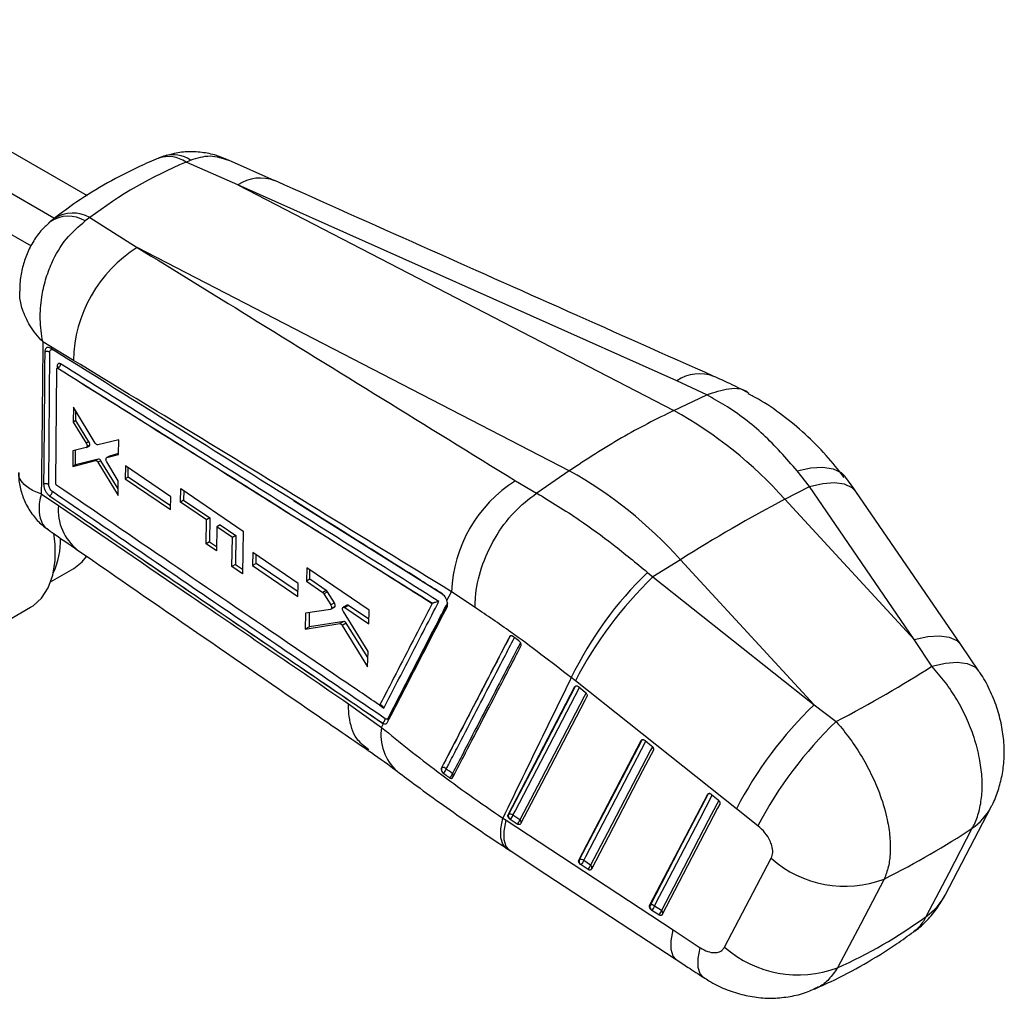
# Model space of a CAD drawing. Extents: x 44 to 619, y 29 to 390.
# Tile 13 of 13: x 516 to 619, y 127 to 229. Entities that reach past the tile are written whole.
import ezdxf

# ---------------------------------------------------------------- set-up
doc = ezdxf.new("R2010")
doc.units = 0
doc.header["$LTSCALE"] = 1.5
doc.layers.get('0').update_dxf_attribs({"linetype": 'CONTINUOUS'})

msp = doc.modelspace()

# ---------------------------------------------------------------- linework, layer by layer
at = {"color": 7, "linetype": 'CONTINUOUS'}
for p, q in [((490.775515, 229.289066), (522.739575, 210.834073)), ((487.01901, 227.120482), (519.2436, 208.515069)), ((483.262505, 224.951898), (516.857421, 205.555302)), ((533.120472, 214.335591), (533.604203, 214.562658)), ((538.560422, 211.953436), (533.120472, 214.335591)), ((542.447106, 212.397039), (537.598017, 214.560571)), ((538.560422, 211.953436), (584.333559, 188.295654)), ((584.655227, 191.417068), (538.560422, 211.953436)), ((523.036455, 208.520303), (522.529004, 208.175842)), ((523.036455, 208.520303), (528.006106, 205.396965)), ((573.355535, 181.958176), (528.006106, 205.396965)), ((521.301994, 193.550315), (518.094235, 195.499671)), ((518.705477, 180.546822), (518.825429, 194.400267)), ((519.44667, 180.650776), (519.563351, 192.652702)), ((519.611895, 192.738237), (519.59682, 192.729534)), ((519.670859, 192.720779), (519.672744, 192.721867)), ((519.673214, 192.721663), (519.672744, 192.721865)), ((587.792626, 189.92958), (584.655227, 191.417068)), ((584.333559, 188.295654), (587.790936, 189.928771)), ((587.790936, 189.928771), (587.792626, 189.92958)), ((521.292971, 188.639739), (521.280606, 187.064731)), ((523.600292, 184.869718), (521.292971, 188.639739)), ((521.553605, 187.22233), (521.560021, 188.203396)), ((521.553605, 187.22233), (521.280606, 187.064731)), ((522.92606, 185.011274), (521.553605, 187.22233)), ((521.280606, 187.064731), (522.645567, 184.849349)), ((526.062684, 185.219486), (523.866548, 184.687016)), ((526.044984, 183.670684), (526.062684, 185.219486)), ((521.256003, 184.056586), (521.242032, 182.418716)), ((522.640673, 184.390493), (521.256003, 184.056586)), ((521.523236, 182.581051), (521.53333, 184.123464)), ((522.92606, 185.011274), (522.645567, 184.849349)), ((522.665872, 184.400874), (522.947425, 184.563412)), ((523.007893, 184.653822), (522.726218, 184.491214)), ((521.242032, 182.418716), (523.60699, 183.032431)), ((523.895562, 183.19902), (521.523236, 182.581051)), ((523.895562, 183.19902), (523.60699, 183.032431)), ((524.162784, 183.019651), (523.87289, 182.852297)), ((526.001897, 180.056755), (524.162784, 183.019651)), ((525.078686, 183.503788), (524.789033, 183.336575)), ((524.81223, 183.346398), (526.044984, 183.670684)), ((525.101716, 183.513515), (524.81223, 183.346398)), ((526.046025, 183.761712), (525.101716, 183.513515)), ((521.523236, 182.581051), (521.242032, 182.418716)), ((523.87289, 182.852299), (525.993705, 179.387236)), ((526.012276, 180.904942), (524.806263, 182.891431)), ((526.752091, 182.484494), (526.735427, 181.134575)), ((531.514238, 179.243689), (526.752091, 182.484494)), ((527.038237, 181.309384), (527.044628, 182.285414)), ((573.355535, 181.958176), (569.934142, 179.621298)), ((598.558003, 180.315578), (597.276086, 181.969436)), ((525.993705, 179.387236), (526.012276, 180.904942)), ((527.038237, 181.309384), (526.735427, 181.134575)), ((526.735427, 181.134575), (531.493236, 177.891346)), ((531.499511, 178.295519), (527.038237, 181.309384)), ((567.711173, 180.913108), (569.930447, 179.618838)), ((519.557032, 180.433742), (519.540736, 180.446459)), ((532.555663, 178.682694), (532.578193, 180.097427)), ((532.578193, 180.097427), (539.131629, 175.644245)), ((532.879033, 179.893), (532.872246, 178.865453)), ((595.998371, 178.975477), (598.558003, 180.315578)), ((609.57636, 164.245425), (598.558003, 180.315578)), ((517.926515, 179.540284), (519.723019, 178.314888)), ((518.767206, 179.355244), (518.799699, 179.33187)), ((531.493236, 177.891346), (531.514238, 179.243689)), ((532.872246, 178.865453), (532.555663, 178.682694)), ((532.872246, 178.865453), (535.607626, 177.017789)), ((569.930447, 179.618838), (569.934142, 179.621298)), ((595.998371, 178.975477), (609.57636, 164.245425)), ((614.444508, 163.727729), (603.427577, 179.795925)), ((535.280136, 176.828733), (532.555663, 178.682694)), ((535.234795, 174.308103), (535.280136, 176.828733)), ((535.607626, 177.017789), (535.280136, 176.828733)), ((535.607626, 177.017789), (535.591084, 174.513784)), ((536.369866, 176.087117), (536.322924, 173.565562)), ((536.701776, 176.278725), (536.369866, 176.087117)), ((538.000204, 174.977515), (536.369866, 176.087117)), ((536.701776, 176.278725), (538.338787, 175.172975)), ((537.940137, 171.912016), (538.000204, 174.977515)), ((538.338787, 175.172975), (538.000204, 174.977515)), ((538.338787, 175.172975), (538.318681, 172.130545)), ((539.131629, 175.644245), (539.041809, 171.159833)), ((535.591084, 174.513784), (535.234795, 174.308103)), ((536.322924, 173.565562), (535.234795, 174.308103)), ((535.591084, 174.513784), (536.331272, 174.013811)), ((540.13963, 173.373335), (540.11181, 172.01698)), ((544.900084, 170.131617), (540.13963, 173.373335)), ((540.480305, 172.229708), (540.48624, 173.137303)), ((585.020347, 172.637999), (582.139169, 170.830437)), ((599.057895, 157.409391), (585.020347, 172.637999)), ((518.910355, 170.300602), (521.35654, 171.712754)), ((538.318681, 172.130545), (537.940137, 171.912016)), ((539.041809, 171.159833), (537.940137, 171.912016)), ((538.318681, 172.130545), (539.051335, 171.635658)), ((540.480305, 172.229708), (540.11181, 172.01698)), ((540.11181, 172.01698), (544.869009, 168.773453)), ((544.880086, 169.257358), (540.480305, 172.229708)), ((545.787097, 171.794677), (545.754753, 170.374149)), ((552.339266, 167.340039), (545.787097, 171.794677)), ((546.114873, 170.582042), (545.754753, 170.374149)), ((546.114873, 170.582042), (546.121312, 171.567454)), ((547.837872, 169.418033), (546.114873, 170.582042)), ((581.577744, 171.30805), (582.139169, 170.830437)), ((582.139169, 170.830437), (599.057895, 157.409391)), ((544.869009, 168.773453), (544.900084, 170.131617)), ((545.754753, 170.374149), (547.470897, 169.206182)), ((547.837872, 169.418033), (547.470897, 169.206182)), ((547.96959, 169.27469), (547.601137, 169.061987)), ((547.601137, 169.061987), (548.311116, 167.89189)), ((548.694492, 168.113209), (547.96959, 169.27469)), ((560.514043, 168.346565), (560.993025, 169.27457)), ((563.478324, 167.617864), (560.993025, 169.27457)), ((513.054266, 165.476617), (516.810771, 167.645201)), ((548.694492, 168.113209), (548.311116, 167.89189)), ((548.32563, 167.4385), (548.716754, 167.664291)), ((548.769361, 167.730166), (548.379668, 167.505201)), ((550.004179, 167.870629), (549.626865, 167.65281)), ((550.164364, 167.846317), (549.788014, 167.629055)), ((549.788014, 167.629055), (552.302779, 165.917211)), ((552.314994, 166.393395), (550.164364, 167.846317)), ((558.984815, 168.058602), (558.975615, 168.054367)), ((545.676949, 167.038572), (545.636574, 165.350871)), ((548.289501, 167.425689), (545.676949, 167.038572)), ((546.082349, 165.608212), (546.092107, 167.10009)), ((552.226907, 163.014386), (549.645449, 167.196643)), ((552.302779, 165.917211), (552.339266, 167.340039)), ((545.636574, 165.350871), (549.268583, 165.924708)), ((546.082349, 165.608212), (545.636574, 165.350871)), ((549.680085, 166.162263), (546.082349, 165.608212)), ((549.680085, 166.162263), (549.268583, 165.924708)), ((549.934604, 165.984286), (549.521731, 165.745938)), ((549.521731, 165.74594), (552.183581, 161.389684)), ((552.209948, 162.378437), (549.934604, 165.984286)), ((567.100472, 164.587476), (567.11431, 164.595465)), ((568.075111, 164.106899), (567.405135, 164.598056)), ((568.132696, 164.057624), (568.075111, 164.106899)), ((611.415981, 161.448267), (609.57636, 164.245425)), ((616.344668, 160.951991), (614.444106, 163.726822)), ((552.183581, 161.389684), (552.226907, 163.014386)), ((573.990031, 159.923086), (573.560764, 160.259177)), ((566.927905, 145.873192), (573.944564, 159.317112)), ((573.944564, 159.317112), (573.989047, 159.342791)), ((590.907575, 146.501458), (573.990031, 159.923086)), ((574.323904, 159.311511), (574.34435, 159.295701)), ((574.34435, 159.295701), (575.030336, 158.740251)), ((550.18881, 157.5154), (553.653173, 155.042921)), ((599.057895, 157.409391), (601.362059, 155.649929)), ((553.653173, 155.042921), (553.855423, 155.43531)), ((553.744566, 155.504656), (553.736564, 155.500037)), ((553.736564, 155.500037), (553.855423, 155.43531)), ((554.338099, 155.988271), (554.305262, 155.94124)), ((574.357601, 141.109974), (580.914208, 153.67366)), ((580.914208, 153.67366), (580.958687, 153.699337)), ((581.293636, 153.667967), (581.313973, 153.652238)), ((581.313973, 153.652238), (581.999945, 153.096779)), ((559.944816, 150.790377), (559.932688, 150.783376)), ((560.057579, 150.323579), (560.138527, 150.248395)), ((581.787405, 136.346811), (587.883687, 148.030114)), ((587.883687, 148.030114), (587.928159, 148.055787)), ((588.263239, 148.024289), (588.283421, 148.008671)), ((588.283421, 148.008671), (588.96937, 147.453199)), ((566.972417, 145.898888), (566.927905, 145.873192)), ((568.169022, 145.359911), (567.437761, 145.828728)), ((593.162093, 144.711051), (590.907575, 146.501458)), ((612.814717, 137.447022), (617.644852, 146.703045)), ((566.372873, 145.522276), (566.723235, 145.293251)), ((566.723235, 145.293251), (584.254576, 133.790309)), ((567.162484, 145.373242), (567.081985, 145.435916)), ((567.893747, 144.904424), (567.162484, 145.373242)), ((566.730348, 142.386588), (567.180558, 142.093965)), ((574.402117, 141.135673), (574.357601, 141.109974)), ((574.592202, 140.610039), (574.511607, 140.672801)), ((575.323473, 140.141227), (574.592202, 140.610039)), ((575.598728, 140.59672), (574.867473, 141.065524)), ((589.661822, 132.0003), (594.561175, 141.30557)), ((581.83193, 136.372515), (581.787405, 136.346811)), ((582.022042, 135.8469), (581.941301, 135.909789)), ((582.753328, 135.378097), (582.022042, 135.8469)), ((583.028554, 135.833601), (582.297271, 136.302403)), ((584.254576, 133.790309), (587.095839, 131.927954))]:
    msp.add_line(p, q, dxfattribs=at)
at = {"color": 8, "linetype": 'CONTINUOUS'}
for p, q in [((519.60347, 192.961597), (519.601475, 192.732219)), ((544.39802, 178.853569), (560.078103, 169.012494)), ((553.453375, 157.361471), (553.884045, 157.068387))]:
    msp.add_line(p, q, dxfattribs=at)
at = {"color": 8, "linetype": 'CONTINUOUS', "flags": 128}
for points in [[(519.612334, 192.73617), (519.629027, 192.742853), (519.657553, 192.733531), (519.672893, 192.721951), (519.673214, 192.721663), (519.673214, 192.721663)], [(597.276086, 181.969436), (598.708227, 182.284884), (599.983112, 182.357767), (601.056526, 182.185562), (601.891243, 181.774226), (602.318466, 181.350248)], [(598.558003, 180.315578), (599.962186, 180.630985), (601.19859, 180.721573), (602.224916, 180.584264), (603.006075, 180.223741), (603.426972, 179.796279)], [(609.57636, 164.245425), (610.980819, 164.561302), (612.217347, 164.652166), (613.243632, 164.514906), (614.02453, 164.154227), (614.443942, 163.728144)], [(611.415981, 161.448267), (612.8338, 161.775444), (614.083296, 161.875758), (615.121268, 161.745716), (615.911772, 161.389832), (616.345369, 160.953369)], [(567.437761, 145.828728), (567.663989, 146.262169), (568.568886, 147.995951), (572.188479, 154.931062), (574.430214, 159.226176)], [(573.989047, 159.342791), (574.014032, 159.378032), (574.042969, 159.400833)], [(575.110578, 158.659972), (574.914198, 158.283708), (574.009309, 156.54994), (570.389762, 149.614855), (568.169022, 145.359911)], [(574.867473, 141.065524), (575.093657, 141.498955), (575.998432, 143.232657), (579.617524, 150.16746), (581.399845, 153.582702)], [(582.08021, 153.01649), (581.883872, 152.640273), (580.979117, 150.906583), (577.360088, 143.971818), (575.598728, 140.59672)], [(580.958687, 153.699337), (580.983685, 153.734582), (581.012622, 153.757372)], [(582.297271, 136.302403), (582.523421, 136.735798), (583.428008, 138.469391), (587.04636, 145.403745), (588.369324, 147.93911)], [(587.928159, 148.055787), (587.95317, 148.091038), (587.982094, 148.113821)], [(589.049668, 147.372895), (588.853399, 146.996747), (587.948826, 145.263178), (584.330568, 138.328879), (583.028554, 135.833601)], [(566.742739, 142.380731), (566.383544, 142.774706), (566.18036, 143.456911), (566.176768, 144.382883), (566.372873, 145.522276)], [(567.05247, 142.178125), (566.713411, 142.558435), (566.516424, 143.236329), (566.519733, 144.158018), (566.723235, 145.293251)], [(584.584054, 130.676595), (584.245192, 131.056533), (584.048125, 131.734111), (584.051281, 132.655449), (584.254576, 133.790309)], [(587.429799, 128.81177), (587.097393, 129.181699), (586.894657, 129.860588), (586.894137, 130.786237), (587.095839, 131.927954)]]:
    msp.add_lwpolyline(points, dxfattribs=at)
at = {"color": 7, "linetype": 'CONTINUOUS', "flags": 128}
for points in [[(516.810771, 167.645201), (517.064222, 167.803892), (517.960856, 168.616558), (518.655647, 169.698024), (519.129648, 171.018786), (519.369924, 172.542822), (519.369924, 174.228557), (519.236678, 175.41632)], [(521.35654, 171.712754), (522.232789, 172.40855), (522.671564, 172.958905)], [(573.989047, 159.342791), (570.467773, 152.596007), (566.972417, 145.898888)], [(575.211171, 158.279552), (574.984946, 157.846111), (574.080078, 156.112339), (570.460554, 149.177262), (568.239841, 144.922315)], [(580.958687, 153.699337), (577.667442, 147.392661), (574.402117, 141.135673)], [(582.180791, 152.63609), (581.954614, 152.202663), (581.049867, 150.468974), (577.430886, 143.534212), (575.669557, 140.159113)], [(587.928159, 148.055787), (584.86708, 142.189292), (581.83193, 136.372515)], [(589.150243, 146.992517), (588.924103, 146.559125), (588.019557, 144.825555), (584.401379, 137.891256), (583.099398, 135.395977)], [(610.834008, 135.21094), (613.223912, 139.796346), (615.654869, 144.460437)], [(567.052097, 142.178375), (570.908018, 139.648625), (584.583746, 130.676931)], [(606.416795, 139.133181), (603.945942, 134.443963), (601.514628, 129.829803)]]:
    msp.add_lwpolyline(points, dxfattribs=at)
at = {"color": 8, "linetype": 'CONTINUOUS'}
for centre, radius, start, end in [((531.775689, 211.843751), 3.276571, 56.07846213, 106.44762872), ((531.268997, 211.760976), 3.171214, 54.27907463, 109.04162829), ((540.935725, 208.4091), 4.266659, 69.17070257, 123.82875741), ((521.224835, 205.340317), 3.659819, 60.330085, 121.93893429), ((520.757928, 205.292283), 3.384024, 58.44183455, 124.33244824), ((587.03187, 187.87428), 4.26612, 69.49540664, 123.85526988), ((525.100081, 177.865939), 5.395771, 175.22724896, 231.43837015), ((567.237973, 164.534733), 0.137771, 120.39269253, 153.84393054), ((567.282466, 164.280453), 0.357084, 80.03601472, 118.09373874), ((574.15389, 159.037424), 0.34702, 84.3165316, 118.36102949), ((558.638943, 154.224326), 5.052524, 170.67601306, 228.50381163), ((553.980143, 155.73715), 0.383868, 1.2506198, 32.11813276), ((554.069648, 155.774699), 0.343043, 9.09112165, 38.50473069), ((581.12447, 153.391287), 0.349827, 82.50796993, 118.28784232), ((560.869331, 149.951046), 0.341733, 1.13742818, 47.33037592), ((588.093974, 147.747702), 0.349873, 82.52919491, 118.28962672), ((612.105383, 149.613897), 6.257557, 304.55743289, 332.23789205), ((567.971608, 145.086043), 0.337603, 352.24148459, 54.21465932), ((575.40264, 140.323813), 0.336049, 351.16132268, 54.30219067), ((607.276516, 140.357153), 6.256138, 304.65546448, 332.26939788), ((582.832402, 135.560654), 0.336118, 351.16916945, 54.29726696)]:
    msp.add_arc(centre, radius, start, end, dxfattribs=at)
at = {"color": 7, "linetype": 'CONTINUOUS'}
for centre, radius, start, end in [((535.624801, 193.265205), 14.325645, 122.12865285, 178.8596208), ((519.516402, 192.805304), 0.178909, 3.8075625, 60.87879607), ((562.137928, 148.55664), 45.517418, 41.93522735, 60.81511194), ((551.159904, 142.219161), 45.517418, 41.93522735, 60.81511194), ((575.348073, 168.746601), 14.364754, 122.11643762, 177.89364992), ((672.054429, 34.551229), 163.226491, 117.77198924, 122.22263423), ((512.25252, 174.557027), 7.683627, 334.37826963, 2.55959065), ((608.644416, 143.235708), 38.995655, 133.95510787, 154.11617275), ((611.106894, 140.690088), 41.803944, 133.86347886, 152.60797715), ((628.013056, 127.275431), 41.790631, 133.85712932, 152.60928489), ((553.488616, 155.988595), 0.547455, 297.87385002, 355.65559581), ((630.394959, 125.343527), 41.968885, 133.7705437, 152.51777547), ((560.403347, 150.654124), 0.478347, 163.4505311, 223.71052932), ((560.125465, 150.396423), 0.433398, 42.25829555, 114.63396393), ((559.700106, 150.882821), 0.771174, 304.64651007, 345.35705929), ((560.340263, 150.398601), 0.785601, 305.61394804, 345.5309534), ((567.428627, 145.762405), 0.476189, 163.34456587, 223.28513708), ((567.152163, 145.512775), 0.425901, 47.88885243, 114.96338867), ((566.454504, 146.11204), 1.023259, 313.77967959, 343.92636838), ((567.185762, 145.643223), 1.023262, 313.77990949, 343.92644188), ((574.858306, 140.999196), 0.476166, 163.34450284, 223.27221073), ((574.581878, 140.749552), 0.425915, 47.89083894, 114.96456734), ((573.884072, 141.348917), 1.02342, 313.78269264, 343.92425872), ((574.615556, 140.879937), 1.023152, 313.78056663, 343.93016664), ((602.269799, 149.938062), 11.573376, 228.23583759, 290.99718353), ((582.288015, 136.236028), 0.476069, 163.33971393, 223.25729297), ((582.011712, 135.986436), 0.425886, 47.89391568, 114.9695357), ((581.314089, 136.585569), 1.023147, 313.78360812, 343.93303835), ((582.04519, 136.116872), 1.023351, 313.78699675, 343.93026362), ((597.368052, 140.634459), 11.573015, 228.2501914, 290.99564205)]:
    msp.add_arc(centre, radius, start, end, dxfattribs=at)
for centre, major_axis, ratio, start_param, end_param in [((586.00361, 108.878115), (-57.552268, 103.197097), 0.6153947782, 6.2119046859, 6.3721511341), ((522.786834, 184.876452), (-0.154415, 0.316329), 0.5347083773, 3.0352415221, 3.7079652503), ((547.835996, 169.136096), (-0.151163, 0.309668), 0.5347083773, 4.9049307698, 5.5349184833), ((548.556805, 167.976082), (-0.153798, 0.315065), 0.5347083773, 2.9788880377, 3.6010700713), ((530.947547, 161.283268), (98.272943, 23.110385), 0.2869356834, 5.4414864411, 5.6011476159), ((530.947547, 161.283268), (102.030246, 8.388792), 0.3959901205, 5.5118484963, 5.6585525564), ((567.953908, 231.545988), (-25.831899, 104.356311), 0.6616568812, 3.2562331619, 3.4043495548)]:
    msp.add_ellipse(centre, major_axis=major_axis, ratio=ratio, start_param=start_param, end_param=end_param, dxfattribs=at)
for points, knots in [([(531.108585, 215.068846), (530.872405, 214.999696), (530.571107, 214.91148), (530.290296, 214.771612), (530.229606, 214.741384)], [0, 0, 0, 0, 0.78387452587, 1, 1, 1, 1]), ([(537.58814, 214.540417), (537.226637, 214.698932), (536.386573, 215.067292), (534.975348, 215.37479), (533.424632, 215.470128), (532.029206, 215.342264), (531.199085, 215.071357), (530.8562, 214.959457)], [0, 0, 0, 0, 0.1711479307, 0.3977156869, 0.6225597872, 0.844096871, 1, 1, 1, 1]), ([(530.235728, 214.759222), (529.569693, 214.475934), (527.73832, 213.696988), (524.853965, 212.199089), (521.867816, 210.366164), (520.072255, 209.029383), (519.287815, 208.445374)], [0, 0, 0, 0, 0.1709426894, 0.4700357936, 0.768470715, 1, 1, 1, 1]), ([(588.530641, 191.869407), (583.423535, 194.141118), (568.050885, 200.979083), (552.702514, 207.829282), (542.453183, 212.403706)], [0, 0, 0, 0, 0.332220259, 1, 1, 1, 1]), ([(518.869631, 208.06605), (518.577392, 207.809035), (517.912805, 207.224552), (517.093192, 206.088415), (516.395333, 204.760532), (515.928937, 203.324856), (515.679225, 201.997065), (515.677076, 201.144336), (515.676201, 200.797362)], [0, 0, 0, 0, 0.1418113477, 0.3224961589, 0.5083106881, 0.6885087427, 0.8732548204, 1, 1, 1, 1]), ([(518.094235, 195.499671), (518.092714, 195.506747), (517.929386, 196.266593), (517.752179, 197.817182), (517.898597, 200.030522), (518.343247, 202.02064), (519.131582, 204.137107), (520.461329, 206.402177), (521.845814, 207.589797), (522.529004, 208.175842)], [0, 0, 0, 0, 0.0015914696, 0.1708800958, 0.331878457, 0.4598514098, 0.5877996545, 0.7965949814, 1, 1, 1, 1]), ([(519.306724, 208.431041), (519.195748, 208.355778), (518.976649, 208.207187), (518.780225, 208.028349), (518.683292, 207.940094)], [0, 0, 0, 0, 0.506509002, 1, 1, 1, 1]), ([(528.006106, 205.396965), (531.914831, 202.99063), (545.160887, 194.835937), (558.387527, 186.669643), (567.711173, 180.913108)], [0, 0, 0, 0, 0.2950859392, 1, 1, 1, 1]), ([(518.094235, 195.499671), (518.069014, 192.826532), (518.018823, 187.50674), (517.957182, 182.186941), (517.926515, 179.540284)], [0, 0, 0, 0, 0.5024892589, 1, 1, 1, 1]), ([(518.289595, 194.42779), (518.287996, 194.22038), (518.279998, 193.18333), (518.24362, 188.5671), (518.203217, 184.156855), (518.170416, 180.576547)], [0, 0, 0, 0, 0.0449322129, 0.224660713, 1, 1, 1, 1]), ([(518.909877, 194.813609), (518.837761, 194.849534), (518.693618, 194.92134), (518.504871, 194.898702), (518.36535, 194.779744), (518.299065, 194.60561), (518.291995, 194.47328), (518.289591, 194.428295)], [0, 0, 0, 0, 0.2220821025, 0.443884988, 0.6651384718, 0.8861659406, 1, 1, 1, 1]), ([(518.825432, 194.400772), (518.807243, 194.41171), (518.770868, 194.433585), (518.703125, 194.457445), (518.629212, 194.473377), (518.551155, 194.480153), (518.472495, 194.477667), (518.396685, 194.465856), (518.335257, 194.448299), (518.302176, 194.433441), (518.289595, 194.42779)], [0, 0, 0, 0, 0.1313433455, 0.2626800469, 0.3940179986, 0.5253655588, 0.6567092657, 0.788052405, 0.9193932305, 1, 1, 1, 1]), ([(518.825423, 194.400271), (518.827753, 194.435674), (518.833584, 194.524268), (518.882631, 194.630581), (518.973299, 194.694493), (519.086579, 194.697955), (519.16822, 194.655775), (519.205786, 194.636366)], [0, 0, 0, 0, 0.1470996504, 0.3681115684, 0.589473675, 0.8110984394, 1, 1, 1, 1]), ([(560.002013, 169.068118), (559.837239, 169.171569), (559.013371, 169.688823), (555.552945, 171.86116), (542.031817, 180.347198), (529.150596, 188.406423), (518.910102, 194.813459)], [0, 0, 0, 0, 0.0120414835, 0.0602072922, 0.2528703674, 1, 1, 1, 1]), ([(560.993025, 169.27457), (551.6717, 174.993679), (538.448884, 183.106553), (525.208629, 191.170876), (521.301994, 193.550315)], [0, 0, 0, 0, 0.70494256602, 1, 1, 1, 1]), ([(519.563352, 192.652702), (519.564774, 192.66769), (519.567618, 192.697667), (519.587447, 192.726647), (519.616251, 192.739047), (519.645993, 192.73453), (519.664666, 192.724204), (519.670859, 192.720779)], [0, 0, 0, 0, 0.2227463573, 0.445526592, 0.6680167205, 0.889893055, 1, 1, 1, 1]), ([(519.951648, 193.179051), (519.930611, 193.190762), (519.86939, 193.224843), (519.772872, 193.239172), (519.680552, 193.199292), (519.616958, 193.106293), (519.607976, 193.009937), (519.60347, 192.961597)], [0, 0, 0, 0, 0.1156624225, 0.3366007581, 0.5572941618, 0.7779061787, 1, 1, 1, 1]), ([(519.695654, 192.832409), (519.695172, 192.8305), (519.694008, 192.825899), (519.673834, 192.783343), (519.633528, 192.756008), (519.609907, 192.73999)], [0, 0, 0, 0, 0.2269914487, 0.5469991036, 1, 1, 1, 1]), ([(519.670859, 192.720779), (526.265012, 188.587856), (539.374364, 180.371495), (552.468152, 172.143558), (558.975615, 168.054367)], [0, 0, 0, 0, 0.5030113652, 1, 1, 1, 1]), ([(519.672744, 192.721867), (526.222098, 188.618396), (539.33341, 180.403558), (552.43139, 172.177772), (558.984148, 168.059022), (558.984815, 168.058602)], [0, 0, 0, 0, 0.4994939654, 0.9999490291, 1, 1, 1, 1]), ([(519.673214, 192.721663), (519.710658, 192.745117), (519.785547, 192.792025), (519.878227, 192.911746), (519.941748, 193.048578), (519.948348, 193.13556), (519.951648, 193.179051)], [0, 0, 0, 0, 0.2500018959, 0.4999999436, 0.7499993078, 1, 1, 1, 1]), ([(559.666652, 168.254787), (552.978068, 172.457897), (539.748307, 180.771485), (526.501335, 189.074031), (519.951648, 193.179051)], [0, 0, 0, 0, 0.5055710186, 1, 1, 1, 1]), ([(592.079181, 190.169185), (591.46535, 190.489418), (590.323686, 191.085019), (589.090766, 191.615467), (588.520742, 191.860712)], [0, 0, 0, 0, 0.5376629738, 1, 1, 1, 1]), ([(587.792626, 189.92958), (588.571626, 190.197796), (590.129626, 190.73423), (591.659233, 190.623327), (592.168892, 190.130236), (592.180591, 190.118918)], [0, 0, 0, 0, 0.49419508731, 0.9883899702, 1, 1, 1, 1]), ([(597.276086, 181.969436), (596.122528, 183.276097), (593.784142, 185.924837), (590.485744, 188.419209), (588.430559, 189.570471), (587.790936, 189.928771)], [0, 0, 0, 0, 0.40141212, 0.8137053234, 1, 1, 1, 1]), ([(602.210853, 181.273473), (601.593233, 182.055466), (600.320986, 183.666307), (598.147205, 185.837931), (595.765795, 187.800398), (593.751128, 189.208745), (592.492825, 189.8531), (592.130343, 190.03872)], [0, 0, 0, 0, 0.2177505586, 0.4485479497, 0.6787420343, 0.9074545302, 1, 1, 1, 1]), ([(584.333559, 188.295654), (582.498673, 187.380665), (578.8289, 185.550687), (575.17999, 183.155679), (573.355535, 181.958176)], [0, 0, 0, 0, 0.50000000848, 1, 1, 1, 1]), ([(522.645567, 184.849349), (522.664303, 184.814527), (522.70178, 184.744874), (522.731576, 184.632912), (522.737104, 184.547041), (522.728933, 184.50514), (522.726218, 184.491214)], [0, 0, 0, 0, 0.2864485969, 0.5729602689, 0.8580780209, 1, 1, 1, 1]), ([(522.726218, 184.491214), (522.717675, 184.465548), (522.70424, 184.42518), (522.6743, 184.41041), (522.663396, 184.40503)], [0, 0, 0, 0, 0.6358069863, 1, 1, 1, 1]), ([(523.007893, 184.653822), (523.012107, 184.6829), (523.020534, 184.741055), (523.00043, 184.84963), (522.96565, 184.942465), (522.936176, 184.993691), (522.92606, 185.011274)], [0, 0, 0, 0, 0.2836240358, 0.5672301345, 0.8514538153, 1, 1, 1, 1]), ([(523.866548, 184.687017), (523.844463, 184.685628), (523.800297, 184.682848), (523.723183, 184.725164), (523.653737, 184.790031), (523.616367, 184.845749), (523.600292, 184.869718)], [0, 0, 0, 0, 0.2658520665, 0.5316693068, 0.7985332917, 1, 1, 1, 1]), ([(523.60699, 183.032431), (523.628866, 183.034166), (523.672613, 183.037637), (523.749357, 182.996412), (523.818951, 182.932195), (523.856574, 182.876465), (523.87289, 182.852297)], [0, 0, 0, 0, 0.265086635, 0.5301255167, 0.7962293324, 1, 1, 1, 1]), ([(524.162784, 183.019649), (524.140905, 183.050845), (524.097149, 183.113233), (524.019893, 183.175716), (523.949859, 183.20554), (523.911892, 183.200981), (523.895562, 183.19902)], [0, 0, 0, 0, 0.2661957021, 0.5323625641, 0.7988703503, 1, 1, 1, 1]), ([(524.806269, 182.891432), (524.787722, 182.926851), (524.750624, 182.997695), (524.721917, 183.110814), (524.718529, 183.185642), (524.723373, 183.220475), (524.72411, 183.225774)], [0, 0, 0, 0, 0.3150707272, 0.6301964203, 0.9437429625, 1, 1, 1, 1]), ([(524.72411, 183.225774), (524.731385, 183.252391), (524.745935, 183.305624), (524.783749, 183.336992), (524.808023, 183.345009), (524.81223, 183.346398)], [0, 0, 0, 0, 0.4525790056, 0.9051226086, 1, 1, 1, 1]), ([(515.583894, 181.768264), (515.575035, 181.601563), (515.541611, 180.972608), (515.755516, 179.882142), (516.235998, 178.527672), (517.002443, 177.306206), (517.844306, 176.368645), (518.459873, 175.945062), (518.693332, 175.784414)], [0, 0, 0, 0, 0.0711133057, 0.2683075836, 0.4679264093, 0.6819049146, 0.8793596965, 1, 1, 1, 1]), ([(603.422856, 179.789462), (603.238988, 180.063764), (602.882821, 180.595107), (602.49899, 181.084365), (602.313308, 181.321048)], [0, 0, 0, 0, 0.5162423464, 1, 1, 1, 1]), ([(518.170416, 180.576505), (518.182007, 180.581631), (518.214379, 180.595948), (518.274949, 180.613268), (518.35136, 180.625094), (518.43058, 180.627484), (518.509103, 180.620488), (518.583312, 180.604251), (518.651153, 180.580019), (518.687369, 180.557888), (518.705477, 180.546822)], [0, 0, 0, 0, 0.0738000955, 0.2061127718, 0.3384289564, 0.4707383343, 0.6030544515, 0.7353669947, 0.8676806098, 1, 1, 1, 1]), ([(518.170421, 180.576543), (518.176841, 180.480992), (518.18968, 180.289907), (518.297157, 179.973043), (518.456406, 179.679743), (518.624017, 179.472587), (518.730885, 179.385009), (518.767206, 179.355244)], [0, 0, 0, 0, 0.2213687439, 0.4426963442, 0.6641118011, 0.8858436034, 1, 1, 1, 1]), ([(519.092194, 179.782177), (519.056557, 179.81032), (518.977316, 179.872896), (518.864666, 180.021521), (518.771466, 180.20432), (518.714458, 180.389214), (518.708318, 180.497037), (518.705483, 180.546817)], [0, 0, 0, 0, 0.1751787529, 0.389518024, 0.6033634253, 0.8168772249, 1, 1, 1, 1]), ([(519.540736, 180.446459), (519.533829, 180.453025), (519.514756, 180.471156), (519.486453, 180.511337), (519.461537, 180.564608), (519.448553, 180.613211), (519.447206, 180.640267), (519.446683, 180.650768)], [0, 0, 0, 0, 0.134838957, 0.3723544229, 0.6101813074, 0.8487027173, 1, 1, 1, 1]), ([(553.44674, 157.35987), (553.403427, 157.389312), (552.705656, 157.863618), (549.390223, 160.117434), (538.12644, 167.775632), (527.535311, 174.995231), (519.557032, 180.433742)], [0, 0, 0, 0, 0.003829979, 0.0616999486, 0.2931801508, 1, 1, 1, 1]), ([(518.799963, 179.331689), (524.61455, 175.356639), (536.243743, 167.406526), (547.905618, 159.46887), (553.736564, 155.500037)], [0, 0, 0, 0, 0.49999919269, 1, 1, 1, 1]), ([(518.801099, 179.332512), (518.839119, 179.355534), (518.915159, 179.401579), (519.011142, 179.51927), (519.078562, 179.65382), (519.087734, 179.739334), (519.09232, 179.782091)], [0, 0, 0, 0, 0.2499992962, 0.4999991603, 0.7499995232, 1, 1, 1, 1]), ([(518.801232, 179.332421), (524.617355, 175.358217), (536.249618, 167.409797), (547.912911, 159.47304), (553.744566, 155.504656)], [0, 0, 0, 0, 0.4999993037, 1, 1, 1, 1]), ([(554.034498, 155.947124), (548.202943, 159.916347), (536.540001, 167.854679), (524.908074, 175.806382), (519.092194, 179.782177)], [0, 0, 0, 0, 0.500007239, 1, 1, 1, 1]), ([(563.478324, 167.617864), (563.477398, 167.666808), (563.470809, 168.014988), (563.520204, 169.353448), (564.026707, 171.806547), (565.457675, 174.933602), (567.489538, 177.747363), (569.11681, 178.995012), (569.930447, 179.618838)], [0, 0, 0, 0, 0.0117698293, 0.0837290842, 0.3128053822, 0.5418735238, 0.77093663, 1, 1, 1, 1]), ([(569.934142, 179.621298), (571.41856, 178.724678), (574.028892, 177.147982), (577.962512, 174.267882), (580.365448, 172.300571), (581.577744, 171.30805)], [0, 0, 0, 0, 0.3951358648, 0.6948423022, 1, 1, 1, 1]), ([(519.723019, 178.314888), (524.376902, 175.139591), (534.518214, 168.220275), (544.686685, 161.274004), (550.18881, 157.5154)], [0, 0, 0, 0, 0.458903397, 1, 1, 1, 1]), ([(518.677289, 175.764897), (518.806909, 175.674512), (519.824378, 174.965021), (520.845429, 174.261735), (521.736404, 173.648043)], [0, 0, 0, 0, 0.127394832, 1, 1, 1, 1]), ([(521.736495, 173.648125), (530.077508, 167.891187), (540.228229, 160.885195), (550.405694, 153.892631), (552.220171, 152.64597)], [0, 0, 0, 0, 0.8217162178, 1, 1, 1, 1]), ([(547.470897, 169.206182), (547.49623, 169.18606), (547.543395, 169.148596), (547.582867, 169.089391), (547.601137, 169.061987)], [0, 0, 0, 0, 0.5371374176, 1, 1, 1, 1]), ([(560.258504, 168.829247), (560.197335, 168.89872), (560.114061, 168.9933), (560.025517, 169.052424), (560.002013, 169.068118)], [0, 0, 0, 0, 0.7345477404, 1, 1, 1, 1]), ([(560.514043, 168.346565), (560.509164, 168.361081), (560.472983, 168.468737), (560.393348, 168.64231), (560.297904, 168.774627), (560.258504, 168.829247)], [0, 0, 0, 0, 0.0838427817, 0.6218122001, 1, 1, 1, 1]), ([(548.379668, 167.505201), (548.36774, 167.48322), (548.345657, 167.44253), (548.307189, 167.430991), (548.289501, 167.425685)], [0, 0, 0, 0, 0.5401916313, 1, 1, 1, 1]), ([(548.311116, 167.89189), (548.329618, 167.856849), (548.366625, 167.78676), (548.395232, 167.673879), (548.400546, 167.575353), (548.386161, 167.527017), (548.379668, 167.505201)], [0, 0, 0, 0, 0.2622175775, 0.5244906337, 0.7853914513, 1, 1, 1, 1]), ([(548.769361, 167.730166), (548.776291, 167.756629), (548.79015, 167.809554), (548.778338, 167.914581), (548.746133, 168.020299), (548.710833, 168.083809), (548.694492, 168.113209)], [0, 0, 0, 0, 0.2587274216, 0.5174303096, 0.776607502, 1, 1, 1, 1]), ([(549.645449, 167.196643), (549.626718, 167.231049), (549.589253, 167.299867), (549.55921, 167.411945), (549.552793, 167.504378), (549.563083, 167.550355), (549.567148, 167.568516)], [0, 0, 0, 0, 0.2743586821, 0.5487717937, 0.8217623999, 1, 1, 1, 1]), ([(549.567148, 167.568516), (549.577212, 167.592156), (549.597338, 167.639434), (549.654465, 167.66982), (549.720412, 167.667636), (549.766796, 167.641164), (549.788014, 167.629055)], [0, 0, 0, 0, 0.2598669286, 0.5197073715, 0.7803023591, 1, 1, 1, 1]), ([(550.164364, 167.846317), (550.139068, 167.859841), (550.088474, 167.886889), (550.03292, 167.889485), (550.011492, 167.871319), (550.006438, 167.867034)], [0, 0, 0, 0, 0.43313007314, 0.86630634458, 1, 1, 1, 1]), ([(558.975615, 168.054367), (558.973431, 168.050145), (558.673302, 167.46999), (557.18131, 164.585741), (555.340435, 161.025164), (553.798702, 158.041101), (553.44674, 157.35987)], [0, 0, 0, 0, 0.0011841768, 0.1627187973, 0.8088572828, 1, 1, 1, 1]), ([(553.884045, 157.068387), (554.828349, 158.896164), (556.754415, 162.624226), (558.683401, 166.353755), (559.666652, 168.254787)], [0, 0, 0, 0, 0.4902755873, 1, 1, 1, 1]), ([(554.268671, 155.572399), (555.309794, 157.585516), (557.392038, 161.611748), (559.4774, 165.63963), (560.520081, 167.653571)], [0, 0, 0, 0, 0.500000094, 1, 1, 1, 1]), ([(560.586601, 168.07012), (559.544377, 166.056074), (557.459931, 162.027986), (555.378709, 158.001508), (554.338099, 155.988271)], [0, 0, 0, 0, 0.5000003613, 1, 1, 1, 1]), ([(559.666652, 168.254787), (559.665791, 168.254643), (559.611475, 168.245501), (559.492944, 168.220958), (559.308917, 168.172743), (559.155257, 168.124232), (559.053569, 168.087793), (559.00587, 168.067542), (558.984815, 168.058602)], [0, 0, 0, 0, 0.0053191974, 0.3355806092, 0.6405056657, 0.8090076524, 0.9156932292, 1, 1, 1, 1]), ([(560.520081, 167.653571), (560.543453, 167.717378), (560.590195, 167.844989), (560.582433, 168.095854), (560.535533, 168.267783), (560.514043, 168.346565)], [0, 0, 0, 0, 0.3514071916, 0.7027994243, 1, 1, 1, 1]), ([(573.560764, 160.259177), (572.493466, 161.083597), (570.342558, 162.745036), (566.937392, 165.274078), (564.713846, 166.780702), (563.478324, 167.617864)], [0, 0, 0, 0, 0.3044239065, 0.6135002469, 1, 1, 1, 1]), ([(549.268583, 165.924708), (549.291394, 165.924476), (549.337012, 165.924012), (549.41424, 165.87699), (549.477392, 165.813226), (549.51002, 165.763711), (549.521731, 165.745938)], [0, 0, 0, 0, 0.2803438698, 0.5606291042, 0.842295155, 1, 1, 1, 1]), ([(549.934604, 165.984284), (549.9125, 166.015291), (549.868292, 166.077303), (549.790707, 166.138753), (549.726212, 166.164846), (549.6921, 166.162935), (549.680085, 166.162263)], [0, 0, 0, 0, 0.2821214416, 0.564239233, 0.8465184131, 1, 1, 1, 1]), ([(567.100472, 164.587476), (565.905276, 162.286483), (563.514883, 157.684498), (561.126753, 153.083749), (559.932688, 150.783376)], [0, 0, 0, 0, 0.5000000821, 1, 1, 1, 1]), ([(567.11431, 164.595465), (565.918868, 162.294305), (564.714269, 159.975518), (562.324374, 155.373869), (561.130021, 153.073312), (559.944816, 150.790377)], [0, 0, 0, 0, 0.4999999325, 0.5038301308, 1, 1, 1, 1]), ([(567.405135, 164.598056), (567.373285, 164.61785), (567.309584, 164.657437), (567.218839, 164.670532), (567.144131, 164.649283), (567.114653, 164.607552), (567.100472, 164.587476)], [0, 0, 0, 0, 0.25475575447, 0.50952342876, 0.76404016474, 1, 1, 1, 1]), ([(561.109434, 149.769427), (561.184156, 149.913284), (561.558721, 150.634406), (563.132854, 153.664662), (565.449877, 158.123987), (567.468008, 162.006556), (568.285584, 163.579444)], [0, 0, 0, 0, 0.0312553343, 0.1566754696, 0.6583562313, 1, 1, 1, 1]), ([(568.285584, 163.579444), (568.294925, 163.604988), (568.314152, 163.657568), (568.304469, 163.764288), (568.264695, 163.878948), (568.203626, 163.981495), (568.15384, 164.03493), (568.132696, 164.057624)], [0, 0, 0, 0, 0.2017536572, 0.4152903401, 0.6288279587, 0.8423644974, 1, 1, 1, 1]), ([(615.654869, 144.460437), (615.742405, 144.625106), (616.059916, 145.222396), (616.455607, 146.407599), (616.713203, 148.075089), (616.708037, 149.887592), (616.446849, 151.868941), (615.904944, 153.935249), (615.088358, 156.017282), (614.065254, 157.97727), (612.842675, 159.831209), (611.891547, 160.909247), (611.415981, 161.448267)], [0, 0, 0, 0, 0.0397526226, 0.1441912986, 0.2486298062, 0.351138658, 0.4536478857, 0.5697090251, 0.6766524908, 0.7835967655, 0.8917981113, 1, 1, 1, 1]), ([(573.560764, 160.259177), (572.551195, 158.198822), (570.14732, 153.292929), (567.758466, 148.374871), (566.372873, 145.522276)], [0, 0, 0, 0, 0.4199754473, 1, 1, 1, 1]), ([(617.628841, 146.703591), (617.667868, 146.76837), (617.993236, 147.308414), (618.396003, 148.417432), (618.827928, 150.019974), (619.026402, 151.700411), (619.0116, 153.473173), (618.761153, 155.302305), (618.266813, 157.175922), (617.496556, 159.021311), (616.837006, 160.299348), (616.373189, 160.897803), (616.330405, 160.953006)], [0, 0, 0, 0, 0.0151522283, 0.1263207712, 0.2344863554, 0.3488288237, 0.4648159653, 0.5891553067, 0.7161607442, 0.8480747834, 0.985985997, 1, 1, 1, 1]), ([(573.944564, 159.317112), (573.960298, 159.338557), (573.991761, 159.38144), (574.074581, 159.404764), (574.172977, 159.393451), (574.259965, 159.35587), (574.308959, 159.321879), (574.323904, 159.311511)], [0, 0, 0, 0, 0.2233224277, 0.4465831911, 0.6714505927, 0.8997808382, 1, 1, 1, 1]), ([(575.030336, 158.740251), (575.055499, 158.717705), (575.112299, 158.666814), (575.181345, 158.567678), (575.226387, 158.457955), (575.2389, 158.355595), (575.220153, 158.304184), (575.211171, 158.279552)], [0, 0, 0, 0, 0.1686786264, 0.3807588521, 0.5928398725, 0.8049205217, 1, 1, 1, 1]), ([(552.299768, 152.698087), (551.840428, 153.051733), (550.8121, 153.843444), (550.270906, 155.643515), (550.178033, 156.982996), (550.187401, 157.445775), (550.18881, 157.5154)], [0, 0, 0, 0, 0.3509887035, 0.7857605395, 0.9677680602, 1, 1, 1, 1]), ([(553.884045, 157.068387), (553.883539, 157.069825), (553.880127, 157.079516), (553.85809, 157.137156), (553.806993, 157.228376), (553.716888, 157.319657), (553.621812, 157.370584), (553.528814, 157.386233), (553.472873, 157.368264), (553.44674, 157.35987)], [0, 0, 0, 0, 0.0070946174, 0.0477979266, 0.2878313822, 0.4954326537, 0.6767373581, 0.8489865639, 1, 1, 1, 1]), ([(553.653173, 155.042921), (554.598575, 154.268976), (556.489337, 152.721121), (559.587391, 150.340137), (562.863873, 147.930445), (565.203214, 146.324994), (566.372873, 145.522276)], [0, 0, 0, 0, 0.2468891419, 0.49376733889, 0.74688628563, 1, 1, 1, 1]), ([(553.855423, 155.43531), (553.917745, 155.418587), (554.042394, 155.38514), (554.184934, 155.445935), (554.243602, 155.534538), (554.268671, 155.572399)], [0, 0, 0, 0, 0.3641214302, 0.7282778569, 1, 1, 1, 1]), ([(554.305262, 155.94124), (554.285311, 155.92535), (554.240421, 155.889596), (554.145342, 155.886207), (554.071445, 155.926819), (554.034498, 155.947124)], [0, 0, 0, 0, 0.28571399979, 0.64286583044, 1, 1, 1, 1]), ([(601.362059, 155.649929), (601.392049, 155.616263), (601.903812, 155.041794), (602.862535, 153.840315), (604.115275, 151.940574), (605.181623, 149.937307), (606.111938, 147.71857), (606.734919, 145.558222), (607.042805, 143.552243), (607.082484, 141.882533), (606.894842, 140.368884), (606.576144, 139.545083), (606.416795, 139.133181)], [0, 0, 0, 0, 0.0069129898, 0.1179640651, 0.2290145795, 0.3389212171, 0.4488264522, 0.5875948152, 0.6903339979, 0.7930727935, 0.8965362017, 1, 1, 1, 1]), ([(580.914208, 153.67366), (580.929939, 153.695104), (580.961398, 153.737984), (581.044215, 153.761307), (581.142603, 153.749988), (581.229629, 153.712393), (581.278655, 153.678365), (581.293636, 153.667967)], [0, 0, 0, 0, 0.2232677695, 0.446473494, 0.671284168, 0.8995575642, 1, 1, 1, 1]), ([(581.999945, 153.096779), (582.025142, 153.074201), (582.081974, 153.023275), (582.151022, 152.92409), (582.196033, 152.81437), (582.208522, 152.712055), (582.18977, 152.660688), (582.180791, 152.63609)], [0, 0, 0, 0, 0.1689092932, 0.380980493, 0.5930601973, 0.8051389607, 1, 1, 1, 1]), ([(552.238045, 152.621348), (553.139083, 152.006988), (554.14657, 151.320048), (555.162615, 150.527109), (555.269967, 150.443329)], [0, 0, 0, 0, 0.8943428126, 1, 1, 1, 1]), ([(555.29283, 150.44353), (555.970197, 149.931338), (557.514939, 148.763281), (560.088021, 146.901365), (562.975321, 144.888822), (565.192317, 143.383776), (566.486769, 142.553189), (566.746661, 142.386429)], [0, 0, 0, 0, 0.1975821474, 0.4505881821, 0.6941927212, 0.9386018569, 1, 1, 1, 1]), ([(559.932688, 150.783376), (559.922892, 150.756139), (559.903301, 150.701666), (559.913758, 150.591294), (559.953294, 150.475242), (560.007081, 150.383763), (560.045873, 150.33753), (560.057579, 150.323579)], [0, 0, 0, 0, 0.2255018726, 0.4509970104, 0.6765924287, 0.9024045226, 1, 1, 1, 1]), ([(560.138527, 150.248395), (560.321702, 150.111737), (560.540644, 149.948393), (560.761633, 149.786404), (560.797735, 149.75994)], [0, 0, 0, 0, 0.8366312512, 1, 1, 1, 1]), ([(561.100947, 150.202314), (560.974798, 150.295097), (560.755597, 150.45632), (560.538424, 150.618869), (560.446232, 150.687872)], [0, 0, 0, 0, 0.57549451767, 1, 1, 1, 1]), ([(560.797735, 149.75994), (560.801473, 149.757255), (560.836594, 149.73203), (560.905689, 149.697185), (560.996092, 149.685758), (561.068332, 149.710105), (561.096445, 149.75068), (561.109434, 149.769427)], [0, 0, 0, 0, 0.0299423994, 0.2813202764, 0.5327042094, 0.7840862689, 1, 1, 1, 1]), ([(587.883687, 148.030114), (587.899416, 148.051556), (587.930869, 148.094433), (588.013678, 148.117751), (588.112053, 148.106429), (588.199132, 148.068805), (588.248204, 148.03473), (588.263239, 148.024289)], [0, 0, 0, 0, 0.2231906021, 0.4463180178, 0.6710491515, 0.8992091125, 1, 1, 1, 1]), ([(588.96937, 147.453199), (588.994612, 147.430574), (589.051491, 147.379595), (589.120544, 147.280341), (589.165523, 147.170613), (589.177916, 147.068403), (589.159198, 147.017073), (589.150243, 146.992517)], [0, 0, 0, 0, 0.16923080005, 0.38131766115, 0.59340018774, 0.80548223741, 1, 1, 1, 1]), ([(567.081985, 145.435916), (567.051543, 145.467852), (566.99065, 145.531734), (566.92994, 145.645133), (566.902163, 145.754536), (566.908351, 145.830178), (566.923872, 145.86432), (566.927905, 145.873192)], [0, 0, 0, 0, 0.2320588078, 0.4641901, 0.6941961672, 0.9205317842, 1, 1, 1, 1]), ([(568.239841, 144.922315), (568.223938, 144.900595), (568.19213, 144.857155), (568.108537, 144.833564), (568.009706, 144.845056), (567.934983, 144.878432), (567.897301, 144.902184), (567.893747, 144.904424)], [0, 0, 0, 0, 0.2436523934, 0.4873133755, 0.7309549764, 0.97462271, 1, 1, 1, 1]), ([(594.561166, 141.305565), (594.561702, 141.30658), (594.652894, 141.479222), (594.755971, 141.893029), (594.666298, 142.558324), (594.389476, 143.271391), (593.92111, 144.023971), (593.419461, 144.478075), (593.162093, 144.711051)], [0, 0, 0, 0, 0.0012029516, 0.2046374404, 0.4080486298, 0.5466776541, 0.7674259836, 1, 1, 1, 1]), ([(574.511607, 140.672801), (574.481169, 140.704742), (574.420285, 140.768633), (574.35962, 140.88203), (574.331857, 140.991427), (574.338087, 141.067003), (574.353583, 141.101126), (574.357601, 141.109974)], [0, 0, 0, 0, 0.23211894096, 0.46429284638, 0.69436063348, 0.92075301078, 1, 1, 1, 1]), ([(575.669557, 140.159113), (575.668497, 140.157144), (575.654507, 140.13115), (575.61452, 140.09179), (575.531096, 140.069621), (575.43075, 140.084487), (575.359065, 140.118494), (575.324231, 140.140743), (575.323473, 140.141227)], [0, 0, 0, 0, 0.0199716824, 0.2636263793, 0.5072885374, 0.7509328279, 0.9945767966, 1, 1, 1, 1]), ([(609.508475, 133.60706), (609.560247, 133.639437), (610.08636, 133.968451), (610.931431, 134.799195), (612.00761, 136.033685), (612.538762, 136.971388), (612.797266, 137.427753)], [0, 0, 0, 0, 0.0359349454, 0.3651785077, 0.6910426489, 1, 1, 1, 1]), ([(581.941301, 135.909789), (581.910875, 135.941738), (581.850012, 136.005648), (581.789374, 136.119046), (581.761643, 136.228435), (581.767919, 136.30393), (581.783403, 136.338005), (581.787405, 136.346811)], [0, 0, 0, 0, 0.2321783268, 0.4644479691, 0.6945953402, 0.9210651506, 1, 1, 1, 1]), ([(583.099398, 135.395977), (583.098316, 135.393975), (583.084279, 135.367983), (583.044275, 135.328585), (582.960813, 135.306489), (582.860444, 135.321412), (582.788833, 135.355411), (582.754035, 135.377645), (582.753328, 135.378097)], [0, 0, 0, 0, 0.0203367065, 0.2639759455, 0.507642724, 0.7512923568, 0.9949456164, 1, 1, 1, 1]), ([(599.087409, 127.593947), (599.655099, 127.844437), (601.426283, 128.625962), (604.320729, 130.170138), (607.222783, 131.951413), (608.914663, 133.17401), (609.513686, 133.60688)], [0, 0, 0, 0, 0.15599380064, 0.48669823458, 0.81826140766, 1, 1, 1, 1]), ([(587.095839, 131.927954), (587.102673, 131.923498), (587.361129, 131.754976), (587.892147, 131.493121), (588.530121, 131.383736), (589.073799, 131.458746), (589.44209, 131.657659), (589.603808, 131.909835), (589.661822, 132.0003)], [0, 0, 0, 0, 0.0066575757, 0.2518115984, 0.4971808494, 0.6319876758, 0.8679801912, 1, 1, 1, 1]), ([(584.583696, 130.677048), (584.99916, 130.40438), (585.948798, 129.781132), (586.899047, 129.160242), (587.433566, 128.81099)], [0, 0, 0, 0, 0.43749631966, 1, 1, 1, 1]), ([(587.449687, 128.840161), (587.632193, 128.708778), (588.330721, 128.205923), (589.676486, 127.582818), (591.429041, 126.979206), (593.216333, 126.660217), (595.004375, 126.599109), (596.756053, 126.821423), (598.12948, 127.162317), (598.866127, 127.514464), (599.074307, 127.613983)], [0, 0, 0, 0, 0.0549202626, 0.2102030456, 0.3616130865, 0.5099631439, 0.6554342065, 0.7997377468, 0.9434048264, 1, 1, 1, 1])]:
    msp.add_open_spline(points, degree=3, knots=knots, dxfattribs=at)
at = {"color": 8, "linetype": 'CONTINUOUS'}
for points, knots in [([(533.604203, 214.562658), (534.293924, 214.779356), (535.658251, 215.208003), (536.952023, 214.763086), (537.591741, 214.543093)], [0, 0, 0, 0, 0.5055399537, 1, 1, 1, 1]), ([(518.094235, 195.499671), (518.089383, 195.504617), (517.568454, 196.035764), (516.689424, 197.14096), (515.950792, 198.761397), (515.64428, 199.99064), (515.68187, 200.615596), (515.692776, 200.796913)], [0, 0, 0, 0, 0.0031248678, 0.335524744, 0.6516452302, 0.8989326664, 1, 1, 1, 1]), ([(517.926515, 179.540284), (517.921736, 179.541828), (517.389649, 179.71367), (516.498632, 180.119429), (515.792511, 180.844463), (515.52198, 181.405564), (515.575169, 181.708838), (515.584801, 181.763761)], [0, 0, 0, 0, 0.0031704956, 0.3529875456, 0.6846281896, 0.9428862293, 1, 1, 1, 1]), ([(517.926515, 179.540284), (517.925101, 179.535145), (517.76763, 178.963008), (517.610218, 177.917597), (517.832064, 176.776222), (518.221271, 176.083357), (518.586358, 175.869062), (518.70215, 175.801096)], [0, 0, 0, 0, 0.00298292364, 0.33211123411, 0.64414888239, 0.8871379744, 1, 1, 1, 1]), ([(554.305262, 155.94124), (555.990918, 159.211116), (558.078086, 163.259853), (560.168289, 167.310377), (560.570384, 168.089582)], [0, 0, 0, 0, 0.8076286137, 1, 1, 1, 1]), ([(560.446232, 150.687872), (560.521105, 150.832167), (560.895472, 151.553645), (562.468039, 154.583887), (564.415328, 158.335099), (566.424352, 162.204102), (567.234462, 163.763912), (567.595288, 164.458656)], [0, 0, 0, 0, 0.0314398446, 0.1571998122, 0.6602393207, 0.8486697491, 1, 1, 1, 1]), ([(568.22982, 163.928611), (568.169381, 163.812286), (567.808913, 163.118509), (566.248481, 160.114985), (564.298937, 156.361583), (562.283468, 152.480107), (561.467336, 150.908058), (561.100947, 150.202314)], [0, 0, 0, 0, 0.0254202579, 0.1516097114, 0.6563676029, 0.8457320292, 1, 1, 1, 1]), ([(553.744566, 155.504656), (553.811394, 155.471165), (553.945119, 155.404149), (554.090374, 155.404502), (554.15028, 155.447992), (554.164572, 155.458367)], [0, 0, 0, 0, 0.4320275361, 0.8644971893, 1, 1, 1, 1]), ([(609.500367, 133.624826), (609.726019, 133.792935), (610.265669, 134.194972), (610.624955, 134.837236), (610.834008, 135.21094)], [0, 0, 0, 0, 0.4181450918, 1, 1, 1, 1]), ([(601.514628, 129.829803), (601.223899, 129.404282), (600.675913, 128.602228), (599.815012, 127.899821), (599.242197, 127.687549), (599.069847, 127.62368)], [0, 0, 0, 0, 0.4413643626, 0.8319163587, 1, 1, 1, 1])]:
    msp.add_open_spline(points, degree=3, knots=knots, dxfattribs=at)

doc.saveas('drawing.dxf')
